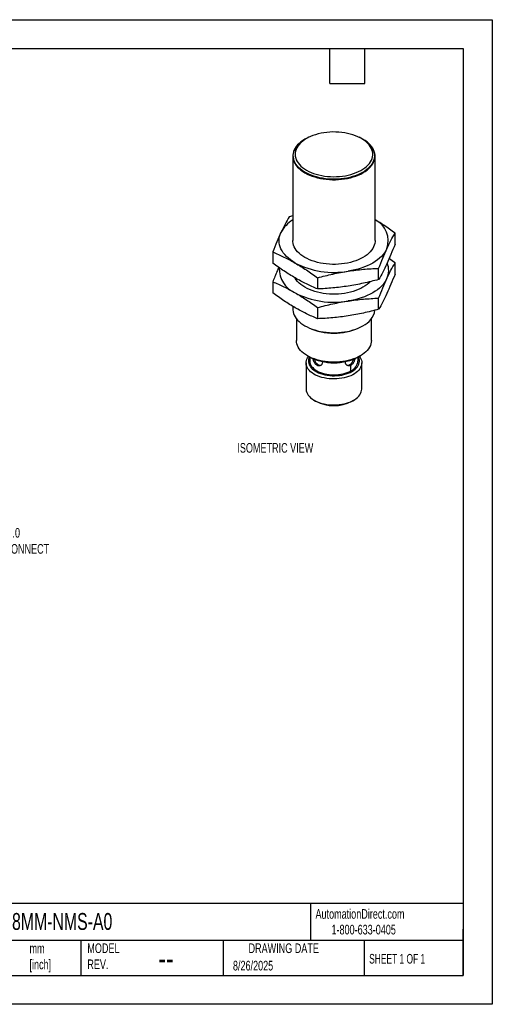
# Model space of a CAD drawing. Header units: millimetres. Extents: x 0 to 279, y 0 to 216.
# Tile 2 of 2: x 176 to 279, y 0 to 216. Entities that reach past the tile are written whole.
import ezdxf

# ---------------------------------------------------------------- set-up
doc = ezdxf.new("R2010")
doc.units = ezdxf.units.MM
doc.layers.add('DIMENSIONS', color=140, linetype='Continuous', lineweight=25)
doc.layers.add('TEXT', color=140, linetype='Continuous', lineweight=25)
doc.styles.add('SLDTEXTSTYLE0', font='TXT', dxfattribs={"width": 0.7})
doc.styles.add('SLDTEXTSTYLE1', font='TXT', dxfattribs={"width": 0.65})

msp = doc.modelspace()

# ---------------------------------------------------------------- linework, layer by layer
at = {"color": 7, "linetype": 'Continuous'}
for p, q in [((0, 215.9), (279.4, 215.9)), ((279.4, 215.9), (279.4, 0)), ((279.4, 0), (0, 0))]:
    msp.add_line(p, q, dxfattribs=at)
for p, q in [((238.36, 189.67), (238.44, 189.68)), ((238.72, 189.84), (238.44, 189.68)), ((251.01, 189.68), (250.73, 189.84)), ((235.72, 186), (235.72, 167.45)), ((253.72, 167.45), (253.72, 186)), ((251.01, 182.42), (251.09, 182.33)), ((235.72, 172.9), (234.93, 172.7)), ((258.11, 166.66), (258.11, 169.11)), ((231.34, 164.97), (231.34, 162.51)), ((258.11, 160.12), (258.11, 162.58)), ((254.52, 158.93), (254.52, 161.38)), ((231.34, 158.44), (231.34, 155.98)), ((241.14, 159.31), (241.14, 156.86)), ((254.52, 152.4), (254.52, 154.85)), ((235.72, 153.06), (235.72, 152.46)), ((241.14, 152.78), (241.14, 150.33)), ((236.52, 150.32), (236.52, 145.55)), ((252.92, 145.55), (252.92, 150.32)), ((238.63, 140.64), (238.63, 134.94)), ((239, 142.16), (239.28, 142)), ((239.45, 141.9), (239.45, 141.06)), ((242.2, 140.96), (242.21, 140.83)), ((247.24, 140.83), (247.25, 140.96)), ((250, 141.06), (250, 141.9)), ((250.48, 142.18), (250.17, 142)), ((250.17, 142), (250.45, 142.16)), ((250.45, 142.16), (250.51, 142.2)), ((250.82, 134.94), (250.82, 140.64)), ((248.45, 138.91), (248.45, 140.13)), ((240.41, 132.45), (240.77, 132.25)), ((248.68, 132.25), (249.03, 132.45))]:
    msp.add_line(p, q)
at = {"flags": 128}
for points in [[(238.72, 182.91), (239.2, 182.65), (239.72, 182.42), (240.27, 182.21), (240.84, 182.02), (241.44, 181.86), (242.05, 181.72), (242.69, 181.62), (243.33, 181.54), (243.98, 181.49), (244.64, 181.48), (245.3, 181.49), (245.95, 181.53), (246.6, 181.6), (247.24, 181.7), (247.86, 181.82), (248.46, 181.98), (249.04, 182.16), (249.6, 182.36), (250.12, 182.59), (250.61, 182.84), (251.07, 183.12), (251.49, 183.41), (251.86, 183.72), (252.2, 184.05), (252.49, 184.39), (252.73, 184.75), (252.93, 185.11), (253.07, 185.48), (253.17, 185.86), (253.21, 186.23), (253.21, 186.62), (253.15, 186.99), (253.04, 187.37), (252.88, 187.74), (252.68, 188.1), (252.42, 188.45), (252.12, 188.79), (251.77, 189.11), (251.39, 189.42), (250.96, 189.71), (250.49, 189.98), (249.99, 190.22), (249.46, 190.45), (248.9, 190.65), (248.31, 190.82), (247.71, 190.97), (247.08, 191.09), (246.44, 191.18), (245.79, 191.24), (245.14, 191.27), (244.48, 191.28), (243.82, 191.25), (243.17, 191.2), (242.53, 191.11), (241.9, 191), (241.29, 190.86), (240.69, 190.69), (240.13, 190.5), (239.59, 190.28), (239.08, 190.04), (238.6, 189.78), (238.17, 189.49), (237.77, 189.19), (237.41, 188.87), (237.1, 188.54), (236.83, 188.19), (236.61, 187.83), (236.44, 187.46), (236.32, 187.09), (236.25, 186.71), (236.23, 186.33), (236.26, 185.95), (236.35, 185.57), (236.48, 185.2), (236.66, 184.84), (236.89, 184.48), (237.17, 184.14), (237.5, 183.8), (237.86, 183.49), (238.27, 183.19), (238.72, 182.91)], [(239.23, 190.12), (238.85, 189.94), (238.36, 189.67)], [(251.09, 182.33), (251.55, 182.61), (251.97, 182.92), (252.34, 183.24), (252.68, 183.57), (252.97, 183.92), (253.22, 184.28), (253.42, 184.66), (253.57, 185.03), (253.67, 185.42), (253.72, 185.81), (253.72, 186.19), (253.67, 186.58), (253.57, 186.97), (253.42, 187.35), (253.22, 187.72), (252.97, 188.08), (252.68, 188.43), (252.34, 188.76), (251.97, 189.09), (251.55, 189.39), (251.09, 189.67), (250.59, 189.94), (250.22, 190.12)], [(238.36, 189.67), (237.9, 189.39), (237.48, 189.09), (237.1, 188.76), (236.77, 188.43), (236.48, 188.08), (236.23, 187.72), (236.03, 187.35), (235.88, 186.97), (235.78, 186.58), (235.73, 186.19), (235.73, 185.81), (235.78, 185.42), (235.88, 185.03), (236.03, 184.66), (236.23, 184.28), (236.48, 183.92), (236.77, 183.57), (237.1, 183.24), (237.48, 182.92), (237.9, 182.61), (238.36, 182.33), (238.85, 182.06), (239.38, 181.82), (239.94, 181.6), (240.52, 181.41), (241.13, 181.24), (241.75, 181.1), (242.39, 180.98), (243.05, 180.9), (243.72, 180.84), (244.39, 180.81), (245.06, 180.81), (245.73, 180.84), (246.4, 180.9), (247.05, 180.98), (247.7, 181.1), (248.32, 181.24), (248.93, 181.41), (249.51, 181.6), (250.07, 181.82), (250.59, 182.06), (251.09, 182.33)], [(251.01, 182.42), (250.51, 182.16), (249.98, 181.91), (249.41, 181.69), (248.82, 181.5), (248.21, 181.33), (247.57, 181.19), (246.92, 181.08), (246.25, 181), (245.57, 180.94), (244.89, 180.92), (244.21, 180.93), (243.54, 180.97), (242.86, 181.03), (242.2, 181.13), (241.56, 181.26), (240.93, 181.41), (240.33, 181.59), (239.75, 181.8), (239.2, 182.03), (238.68, 182.29), (238.2, 182.56), (237.76, 182.86), (237.36, 183.18), (237, 183.51), (236.68, 183.86), (236.42, 184.22), (236.2, 184.6), (236.03, 184.98), (235.91, 185.37), (235.85, 185.76), (235.83, 186.15), (235.87, 186.54), (235.97, 186.93), (236.11, 187.32), (236.3, 187.69), (236.54, 188.06), (236.83, 188.42), (237.17, 188.76), (237.55, 189.08), (237.97, 189.39), (238.44, 189.68)], [(251.01, 189.68), (251.25, 189.54), (251.69, 189.24), (252.09, 188.92), (252.45, 188.59), (252.77, 188.24), (253.03, 187.88), (253.25, 187.51), (253.42, 187.13), (253.54, 186.74), (253.6, 186.35), (253.61, 185.95), (253.57, 185.56), (253.48, 185.17), (253.34, 184.79), (253.15, 184.41), (252.91, 184.04), (252.61, 183.69), (252.28, 183.34), (251.9, 183.02), (251.47, 182.71), (251.01, 182.42)], [(236.24, 162.55), (235.7, 162.88), (235.2, 163.23), (234.75, 163.6), (234.33, 163.98), (233.96, 164.38), (233.64, 164.79), (233.36, 165.22), (233.13, 165.65), (232.95, 166.09), (232.83, 166.54), (232.75, 166.99), (232.72, 167.45), (232.75, 167.9), (232.83, 168.35), (232.95, 168.8), (233.13, 169.24)], [(253.72, 167.45), (253.72, 167.25), (253.67, 166.86), (253.57, 166.48), (253.42, 166.1), (253.22, 165.73), (252.97, 165.37), (252.68, 165.02), (252.34, 164.68), (251.97, 164.36), (251.55, 164.06), (251.09, 163.77), (250.59, 163.51), (250.07, 163.26), (249.51, 163.05), (248.93, 162.85), (248.32, 162.68), (247.7, 162.54), (247.05, 162.43), (246.4, 162.34), (245.73, 162.28), (245.06, 162.25), (244.39, 162.25), (243.72, 162.28), (243.05, 162.34), (242.39, 162.43), (241.75, 162.54), (241.13, 162.68), (240.52, 162.85), (239.94, 163.05), (239.38, 163.26), (238.85, 163.51), (238.36, 163.77), (237.9, 164.06), (237.48, 164.36), (237.1, 164.68), (236.77, 165.02), (236.48, 165.37), (236.23, 165.73), (236.03, 166.1), (235.88, 166.48), (235.78, 166.86), (235.73, 167.25), (235.72, 167.45)], [(256.32, 165.65), (256.09, 165.22), (255.81, 164.79), (255.49, 164.38), (255.12, 163.98), (254.7, 163.6), (254.24, 163.23), (253.75, 162.88), (253.21, 162.55), (252.64, 162.24), (252.03, 161.95), (251.39, 161.69), (250.72, 161.45), (250.03, 161.23), (249.32, 161.05), (248.58, 160.89), (247.83, 160.75)], [(252.64, 158.44), (252.34, 158.15), (251.97, 157.83), (251.55, 157.52), (251.09, 157.24), (250.59, 156.97), (250.07, 156.73), (249.51, 156.51), (248.93, 156.32), (248.32, 156.15), (247.7, 156.01), (247.05, 155.89), (246.4, 155.81), (245.73, 155.75), (245.06, 155.72), (244.39, 155.72), (243.72, 155.75), (243.05, 155.81), (242.39, 155.89), (241.75, 156.01), (241.13, 156.15), (240.52, 156.32), (239.94, 156.51), (239.38, 156.73), (238.85, 156.97), (238.36, 157.24), (237.9, 157.52), (237.48, 157.83), (237.1, 158.15), (236.77, 158.49), (236.48, 158.84), (236.23, 159.2), (236.16, 159.31)], [(256.32, 159.12), (256.09, 158.69), (255.81, 158.26), (255.49, 157.85), (255.12, 157.45), (254.7, 157.06), (254.24, 156.7), (253.75, 156.35), (253.21, 156.01), (252.64, 155.7), (252.03, 155.42), (251.39, 155.15), (250.72, 154.91), (250.03, 154.7), (249.32, 154.51), (248.58, 154.35), (247.83, 154.22)], [(235.72, 152.46), (235.73, 152.27), (235.78, 151.88), (235.88, 151.49), (236.03, 151.12), (236.23, 150.74), (236.48, 150.38), (236.77, 150.03), (237.1, 149.7), (237.48, 149.37), (237.9, 149.07), (238.36, 148.79), (238.85, 148.52), (239.38, 148.28), (239.94, 148.06), (240.52, 147.87), (241.13, 147.7), (241.75, 147.56), (242.39, 147.44), (243.05, 147.35), (243.72, 147.3), (244.39, 147.27), (245.06, 147.27), (245.73, 147.3), (246.4, 147.35), (247.05, 147.44), (247.7, 147.56), (248.32, 147.7), (248.93, 147.87), (249.51, 148.06), (250.07, 148.28), (250.59, 148.52), (251.09, 148.79)], [(252.92, 145.55), (252.9, 145.18), (252.82, 144.81), (252.7, 144.45), (252.52, 144.09), (252.3, 143.74), (252.03, 143.4), (251.72, 143.08), (251.36, 142.77), (250.96, 142.48), (250.52, 142.2), (250.05, 141.95), (249.54, 141.72), (249.01, 141.51), (248.45, 141.33), (247.86, 141.18), (247.26, 141.05), (246.64, 140.95), (246.01, 140.88), (245.37, 140.83), (244.72, 140.82), (244.08, 140.83), (243.44, 140.88), (242.81, 140.95), (242.19, 141.05), (241.59, 141.18), (241, 141.33), (240.44, 141.51), (239.9, 141.72), (239.4, 141.95), (238.93, 142.2), (238.49, 142.48), (238.09, 142.77), (237.73, 143.08), (237.42, 143.4), (237.15, 143.74), (236.93, 144.09), (236.75, 144.45), (236.63, 144.81), (236.55, 145.18), (236.52, 145.55), (236.52, 145.55)], [(250.3, 142.07), (250.44, 141.86), (250.61, 141.56), (250.73, 141.24), (250.8, 140.92), (250.82, 140.6), (250.79, 140.28), (250.71, 139.97), (250.57, 139.66), (250.39, 139.35), (250.17, 139.06), (249.9, 138.78), (249.58, 138.52), (249.23, 138.27), (248.83, 138.05), (248.41, 137.84), (247.95, 137.66), (247.47, 137.5), (246.96, 137.37), (246.44, 137.27), (245.9, 137.19), (245.35, 137.14), (244.79, 137.13), (244.24, 137.14), (243.69, 137.18), (243.15, 137.25), (242.62, 137.34), (242.11, 137.47), (241.62, 137.62), (241.15, 137.79), (240.72, 137.99), (240.32, 138.21), (239.95, 138.46), (239.63, 138.72), (239.35, 138.99), (239.11, 139.28), (238.92, 139.58), (238.77, 139.89), (238.68, 140.21), (238.63, 140.52), (238.64, 140.84), (238.7, 141.16), (238.8, 141.48), (238.96, 141.79), (239.15, 142.07)], [(239.36, 141.95), (239.27, 141.75), (239.18, 141.44), (239.14, 141.14), (239.15, 140.83), (239.21, 140.52), (239.33, 140.22), (239.49, 139.93), (239.7, 139.65), (239.95, 139.38), (240.25, 139.13), (240.59, 138.89), (240.97, 138.67), (241.38, 138.48), (241.82, 138.31), (242.28, 138.16), (242.77, 138.04), (243.28, 137.94), (243.8, 137.88), (244.33, 137.84), (244.86, 137.84), (245.39, 137.86), (245.91, 137.91), (246.43, 137.99), (246.92, 138.09), (247.4, 138.23), (247.86, 138.39), (248.28, 138.57), (248.67, 138.78), (249.03, 139.01), (249.35, 139.25), (249.63, 139.51), (249.86, 139.79), (250.05, 140.08), (250.18, 140.37), (250.27, 140.68), (250.31, 140.98), (250.3, 141.29), (250.23, 141.59), (250.12, 141.89), (250.09, 141.95)], [(239.45, 141.06), (239.47, 140.76), (239.55, 140.47), (239.68, 140.18), (239.85, 139.89), (240.07, 139.62), (240.34, 139.37), (240.65, 139.13), (240.99, 138.91), (241.38, 138.71), (241.79, 138.53), (242.24, 138.37), (242.71, 138.25), (243.19, 138.15), (243.7, 138.07), (244.21, 138.03), (244.72, 138.01), (245.24, 138.03), (245.75, 138.07), (246.26, 138.15), (246.74, 138.25), (247.21, 138.37), (247.65, 138.53), (248.07, 138.71), (248.45, 138.91)], [(238.63, 134.94), (238.63, 134.82), (238.68, 134.5), (238.77, 134.19), (238.92, 133.88), (239.11, 133.58), (239.35, 133.29), (239.63, 133.01), (239.95, 132.75), (240.32, 132.51), (240.72, 132.29), (241.15, 132.09), (241.62, 131.92), (242.11, 131.76), (242.62, 131.64), (243.15, 131.54), (243.69, 131.47), (244.24, 131.43), (244.79, 131.42), (245.35, 131.44), (245.9, 131.49), (246.44, 131.57), (246.96, 131.67), (247.47, 131.8), (247.95, 131.96), (248.41, 132.14), (248.83, 132.34), (249.23, 132.57), (249.58, 132.82), (249.9, 133.08), (250.17, 133.36), (250.39, 133.65), (250.57, 133.95), (250.71, 134.27), (250.79, 134.58), (250.82, 134.9), (250.82, 134.94)]]:
    msp.add_lwpolyline(points, dxfattribs=at)
for centre, radius, start, end in [((239.45, 165.97), 7.11, 121.5719, 152.6436), ((251.51, 167.41), 5.12, 339.8682, 64.37), ((244.7, 178.91), 18.42, 242.6428, 279.7711), ((252.58, 160.91), 4.14, 334.3968, 22.9108), ((238.46, 161.26), 5.7, 177.73, 247.0721), ((244.7, 172.37), 18.42, 242.6428, 279.7711), ((249.1, 153.03), 4.69, 295.0835, 349.6056), ((244.72, 160.48), 13.32, 245.6397, 294.3603), ((244.72, 153.24), 12.47, 243.3167, 297.3716), ((244.72, 152.48), 11.81, 242.5423, 297.4524), ((247.36, 141.32), 2.65, 294.3747, 354.3052), ((244.72, 139.79), 8.52, 242.3677, 297.6323)]:
    msp.add_arc(centre, radius, start, end)
for points, knots in [([(234.93, 172.7), (234.63, 172.18), (234.33, 171.64), (233.73, 170.49), (233.43, 169.89), (233.13, 169.24)], [0, 0, 0, 0, 0.5, 0.5, 1, 1, 1, 1]), ([(258.11, 169.11), (257.7, 169.4), (256.89, 169.99), (255.67, 170.82), (254.61, 171.51), (253.96, 171.89), (253.72, 172.03)], [0, 0, 0, 0, 0.278668, 0.557322, 0.837164, 1, 1, 1, 1]), ([(233.13, 169.24), (232.83, 168.59), (232.53, 167.91), (231.94, 166.48), (231.64, 165.74), (231.34, 164.97)], [0, 0, 0, 0, 0.5, 0.5, 1, 1, 1, 1]), ([(256.32, 165.65), (256.62, 166.3), (256.92, 166.91), (257.51, 168.05), (257.81, 168.59), (258.11, 169.11)], [0, 0, 0, 0, 0.5, 0.5, 1, 1, 1, 1]), ([(258.11, 166.66), (257.81, 165.89), (257.51, 165.14), (256.92, 163.72), (256.62, 163.03), (256.32, 162.39)], [0, 0, 0, 0, 0.5, 0.5, 1, 1, 1, 1]), ([(231.34, 164.97), (232.15, 164.63), (232.97, 164.26), (234.6, 163.46), (235.42, 163.02), (236.24, 162.55)], [0, 0, 0, 0, 0.5, 0.5, 1, 1, 1, 1]), ([(254.52, 161.38), (254.82, 162.15), (255.12, 162.89), (255.72, 164.32), (256.01, 165.01), (256.32, 165.65)], [0, 0, 0, 0, 0.5, 0.5, 1, 1, 1, 1]), ([(236.24, 159.28), (235.42, 159.75), (234.6, 160.26), (232.97, 161.35), (232.15, 161.92), (231.34, 162.51)], [0, 0, 0, 0, 0.5, 0.5, 1, 1, 1, 1]), ([(236.24, 162.55), (237.06, 162.07), (237.88, 161.56), (239.51, 160.48), (240.33, 159.91), (241.14, 159.31)], [0, 0, 0, 0, 0.5, 0.5, 1, 1, 1, 1]), ([(256.32, 162.39), (256.01, 161.74), (255.72, 161.13), (255.12, 159.98), (254.82, 159.44), (254.52, 158.93)], [0, 0, 0, 0, 0.5, 0.5, 1, 1, 1, 1]), ([(256.32, 159.12), (256.62, 159.77), (256.92, 160.37), (257.51, 161.52), (257.81, 162.06), (258.11, 162.58)], [0, 0, 0, 0, 0.5, 0.5, 1, 1, 1, 1]), ([(258.11, 162.58), (257.7, 162.87), (257.27, 163.19), (256.84, 163.48), (256.82, 163.5)], [0, 0, 0, 0, 0.9415404, 1, 1, 1, 1]), ([(232.63, 161.59), (232.5, 161.29), (232.22, 160.63), (231.79, 159.58), (231.49, 158.82), (231.34, 158.44)], [0, 0, 0, 0, 0.305558, 0.652771, 1, 1, 1, 1]), ([(241.14, 159.31), (242.25, 159.61), (243.36, 159.88), (245.59, 160.37), (246.71, 160.58), (247.83, 160.75)], [0, 0, 0, 0, 0.5, 0.5, 1, 1, 1, 1]), ([(247.83, 160.75), (248.95, 160.93), (250.07, 161.06), (252.3, 161.27), (253.41, 161.34), (254.52, 161.38)], [0, 0, 0, 0, 0.5, 0.5, 1, 1, 1, 1]), ([(258.11, 160.12), (257.81, 159.36), (257.51, 158.61), (256.92, 157.18), (256.62, 156.5), (256.32, 155.85)], [0, 0, 0, 0, 0.5, 0.5, 1, 1, 1, 1]), ([(231.34, 158.44), (232.15, 158.09), (232.97, 157.73), (234.6, 156.92), (235.42, 156.49), (236.24, 156.01)], [0, 0, 0, 0, 0.5, 0.5, 1, 1, 1, 1]), ([(241.14, 156.86), (240.33, 157.2), (239.51, 157.57), (237.88, 158.37), (237.06, 158.81), (236.24, 159.28)], [0, 0, 0, 0, 0.5, 0.5, 1, 1, 1, 1]), ([(254.52, 158.93), (253.41, 158.63), (252.3, 158.36), (250.07, 157.87), (248.95, 157.66), (247.83, 157.49)], [0, 0, 0, 0, 0.5, 0.5, 1, 1, 1, 1]), ([(254.52, 154.85), (254.82, 155.62), (255.12, 156.36), (255.72, 157.79), (256.01, 158.47), (256.32, 159.12)], [0, 0, 0, 0, 0.5, 0.5, 1, 1, 1, 1]), ([(236.24, 152.75), (235.42, 153.22), (234.6, 153.73), (232.97, 154.81), (232.15, 155.39), (231.34, 155.98)], [0, 0, 0, 0, 0.5, 0.5, 1, 1, 1, 1]), ([(236.24, 156.01), (237.06, 155.54), (237.88, 155.03), (239.51, 153.95), (240.33, 153.38), (241.14, 152.78)], [0, 0, 0, 0, 0.5, 0.5, 1, 1, 1, 1]), ([(247.83, 157.49), (246.71, 157.31), (245.59, 157.18), (243.36, 156.97), (242.25, 156.9), (241.14, 156.86)], [0, 0, 0, 0, 0.5, 0.5, 1, 1, 1, 1]), ([(256.32, 155.85), (256.01, 155.21), (255.72, 154.6), (255.12, 153.45), (254.82, 152.91), (254.52, 152.4)], [0, 0, 0, 0, 0.5, 0.5, 1, 1, 1, 1]), ([(241.14, 152.78), (242.25, 153.08), (243.36, 153.35), (245.59, 153.84), (246.71, 154.05), (247.83, 154.22)], [0, 0, 0, 0, 0.5, 0.5, 1, 1, 1, 1]), ([(247.83, 154.22), (248.95, 154.39), (250.07, 154.53), (252.3, 154.73), (253.41, 154.8), (254.52, 154.85)], [0, 0, 0, 0, 0.5, 0.5, 1, 1, 1, 1]), ([(241.14, 150.33), (240.33, 150.67), (239.51, 151.04), (237.88, 151.84), (237.06, 152.27), (236.24, 152.75)], [0, 0, 0, 0, 0.5, 0.5, 1, 1, 1, 1]), ([(254.52, 152.4), (253.41, 152.1), (252.3, 151.82), (250.07, 151.34), (248.95, 151.13), (247.83, 150.96)], [0, 0, 0, 0, 0.5, 0.5, 1, 1, 1, 1]), ([(247.83, 150.96), (246.71, 150.78), (245.59, 150.65), (243.36, 150.44), (242.25, 150.37), (241.14, 150.33)], [0, 0, 0, 0, 0.5, 0.5, 1, 1, 1, 1]), ([(242.21, 140.83), (242.2, 140.75), (242.19, 140.6), (242.11, 140.39), (241.99, 140.22), (241.83, 140.09), (241.63, 140.02), (241.43, 139.99), (241.21, 140.03), (240.99, 140.12), (240.79, 140.27), (240.61, 140.47), (240.45, 140.7), (240.32, 140.96), (240.21, 141.24), (240.16, 141.46), (240.14, 141.57), (240.14, 141.59)], [0, 0, 0, 0, 0.070134, 0.140627, 0.210641, 0.281162, 0.351445, 0.421581, 0.491723, 0.561944, 0.632105, 0.702526, 0.772818, 0.843283, 0.913795, 0.983823, 1, 1, 1, 1]), ([(240.44, 141.45), (240.45, 141.41), (240.48, 141.29), (240.56, 141.07), (240.69, 140.82), (240.82, 140.63), (240.93, 140.5), (241.06, 140.38), (241.22, 140.26), (241.43, 140.16), (241.62, 140.13), (241.78, 140.14), (241.87, 140.15), (241.91, 140.17), (241.92, 140.18)], [0, 0, 0, 0, 0.051311, 0.147834, 0.282897, 0.382184, 0.443556, 0.503088, 0.616654, 0.730419, 0.851331, 0.913935, 0.992319, 1, 1, 1, 1]), ([(248.45, 140.13), (248.43, 140.12), (248.37, 140.09), (248.28, 140.05), (248.2, 140.02), (248.11, 140.01), (247.98, 140), (247.81, 140.02), (247.62, 140.09), (247.49, 140.2), (247.4, 140.3), (247.34, 140.4), (247.28, 140.53), (247.25, 140.67), (247.24, 140.78), (247.24, 140.83)], [0, 0, 0, 0, 0.050207, 0.100018, 0.149745, 0.1997, 0.250193, 0.374869, 0.499852, 0.62463, 0.687349, 0.749429, 0.833487, 0.916489, 1, 1, 1, 1]), ([(247.51, 140.19), (247.55, 140.18), (247.63, 140.14), (247.77, 140.13), (247.9, 140.14), (248.05, 140.18), (248.23, 140.26), (248.43, 140.4), (248.58, 140.57), (248.7, 140.74), (248.8, 140.9), (248.89, 141.1), (248.97, 141.29), (249, 141.41), (249.02, 141.47)], [0, 0, 0, 0, 0.060374, 0.157853, 0.21838, 0.277056, 0.388883, 0.500515, 0.619288, 0.680505, 0.75732, 0.849734, 0.935948, 1, 1, 1, 1]), ([(249.31, 141.59), (249.31, 141.57), (249.29, 141.46), (249.23, 141.24), (249.13, 140.96), (249, 140.7), (248.84, 140.47), (248.66, 140.27), (248.52, 140.18), (248.45, 140.13)], [0, 0, 0, 0, 0.037061, 0.196881, 0.357859, 0.518185, 0.678346, 0.839451, 1, 1, 1, 1])]:
    msp.add_open_spline(points, degree=3, knots=knots)
at = {"layer": 'TEXT'}
for p, q in [((6.35, 209.55), (273.05, 209.55)), ((243.84, 201.93), (243.84, 209.55)), ((251.46, 201.93), (251.46, 209.55)), ((273.05, 209.55), (273.05, 6.35)), ((243.84, 201.93), (251.46, 201.93)), ((273.05, 22.13), (6.35, 22.13)), ((239.58, 22.13), (239.58, 13.97)), ((273.05, 6.35), (273.05, 16.51)), ((273.05, 13.97), (6.35, 13.97)), ((189.3, 13.97), (189.3, 6.35)), ((220.47, 13.97), (220.47, 6.35)), ((251.35, 13.97), (251.35, 6.35)), ((6.35, 6.35), (273.05, 6.35))]:
    msp.add_line(p, q, dxfattribs=at)

# ---------------------------------------------------------------- texts
at = {"color": 179, "linetype": 'Continuous', "lineweight": 18, "char_height": 2.1167, "attachment_point": 1, "style": 'SLDTEXTSTYLE0'}
for s, insert in [('AutomationDirect.com', (240.69, 20.88)), ('1-800-633-0405', (244.19, 17.44))]:
    msp.add_mtext(s, dxfattribs=dict(at, insert=insert))
at = {"layer": 'DIMENSIONS', "char_height": 2.1167, "attachment_point": 1, "style": 'SLDTEXTSTYLE0'}
for s, insert in [('ISOMETRIC VIEW', (223.58, 123.07)), ('4-PIN M12X1.0^JQUICK DISCONNECT', (162.44, 104.45))]:
    msp.add_mtext(s, dxfattribs=dict(at, insert=insert))
at = {"layer": 'TEXT'}
for s, insert, char_height, attachment_point, style in [('IDWE-M18MM-NMS-A0', (159.21, 20.02), 3.7042, 1, 'SLDTEXTSTYLE0'), ('MODEL ^JREV.', (190.73, 13.36), 2.1167, 1, 'SLDTEXTSTYLE0'), ('DRAWING DATE', (233.73, 13.36), 2.1167, 2, 'SLDTEXTSTYLE0'), ('mm^J[inch]', (178.06, 13.33), 2.117, 1, 'SLDTEXTSTYLE0'), ('SHEET 1 OF 1', (252.44, 11.05), 2.1167, 1, 'SLDTEXTSTYLE1'), ('--', (206.3, 12.73), 5.292, 1, 'SLDTEXTSTYLE0'), ('8/26/2025', (222.61, 9.54), 2.117, 1, 'SLDTEXTSTYLE0')]:
    msp.add_mtext(s, dxfattribs=dict(at, insert=insert, char_height=char_height, attachment_point=attachment_point, style=style))

doc.saveas('drawing.dxf')
